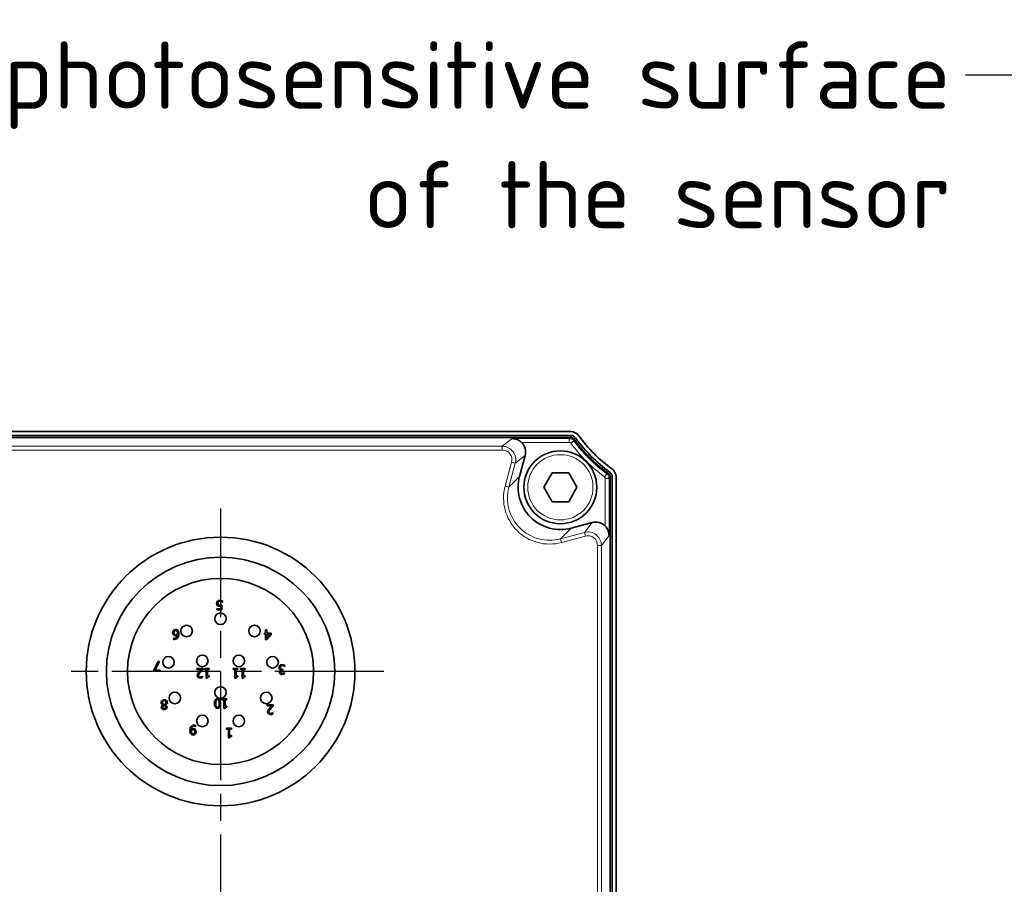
# Model space of a CAD drawing. Header units: millimetres. Extents: x 5 to 415, y 5 to 292.
# Tile 10 of 32: x 152 to 203, y 150 to 196. Entities that reach past the tile are written whole.
import ezdxf

# ---------------------------------------------------------------- set-up
doc = ezdxf.new("R2010")
doc.units = ezdxf.units.MM
doc.linetypes.add('CHAIN', pattern=[0.3543, 0.2362, -0.0295, 0.0591, -0.0295])
doc.linetypes.add('LONG_DASH_DOTTED', pattern=[0.3001, 0.2362, -0.0295, 0.0049, -0.0295])
for name, color, linetype, lineweight in [('Bemaßung (ISO)', 7, 'Continuous', 25), ('Mittelpunktmarkierung (ISO)', 7, 'LONG_DASH_DOTTED', 25), ('Sichtbar (ISO)', 7, 'Continuous', 35), ('Sichtbar schmal (ISO)', 7, 'Continuous', 18), ('Symbol (ISO)', 7, 'Continuous', 25)]:
    doc.layers.add(name, color=color, linetype=linetype, lineweight=lineweight)
doc.styles.add('Notiztext (ISO)', font='isocpeur.ttf')
doc.dimstyles.new('Standard (ISO)', dxfattribs={"dimtxt": 3.5, "dimasz": 2.5, "dimexe": 2, "dimexo": 0, "dimgap": 0.762, "dimtad": 1, "dimtoh": 1, "dimdec": 8, "dimrnd": 1e-08, "dimdsep": 46, "dimtxsty": 'Notiztext (ISO)', "dimcen": 0.09, "dimdle": 10, "dimclrd": 256, "dimclre": 256, "dimclrt": 256, "dimadec": 6, "dimazin": 2, "dimtfac": 0.514286, "dimtdec": 3, "dimtmove": 0, "dimatfit": 3, "dimfxl": 1, "dimtolj": 1, "dimlwd": -1, "dimlwe": -1, "dimarcsym": 0})
doc.dimstyles.new('Standard - Methode 1b (ISO)$7', dxfattribs={"dimtxt": 3.5, "dimasz": 2.5, "dimexe": 2, "dimexo": 0, "dimgap": 0.762, "dimtad": 1, "dimtoh": 1, "dimrnd": 1e-08, "dimdsep": 46, "dimtxsty": 'Notiztext (ISO)', "dimcen": 0.09, "dimdle": 10, "dimclrd": 256, "dimclre": 256, "dimclrt": 256, "dimazin": 2, "dimtfac": 1, "dimtmove": 0, "dimatfit": 3, "dimfxl": 1, "dimtolj": 1, "dimlwd": -1, "dimlwe": -1, "dimarcsym": 0})

# ---------------------------------------------------------------- blocks, each defined once
blk = doc.blocks.new('*D45')
at = {"layer": 'Bemaßung (ISO)', "transparency": 16777216}
for p, q in [((162.116, 153.086), (162.116, 77.456)), ((126.723, 114.441), (126.723, 77.456)), ((129.223, 79.456), (159.616, 79.456))]:
    blk.add_line(p, q, dxfattribs=at)
for points in [[(129.223, 79.872), (129.223, 79.039), (126.723, 79.456)], [(159.616, 79.872), (159.616, 79.039), (162.116, 79.456)]]:
    blk.add_solid(points, dxfattribs=at)
at = {"layer": 'Defpoints', "color": 0, "transparency": 16777216}
for p in [(162.116, 153.086), (126.723, 114.441), (162.116, 79.456)]:
    blk.add_point(p, dxfattribs=at)
at = {"layer": 'Bemaßung (ISO)', "transparency": 16777216, "insert": (140.394, 83.718), "char_height": 3.5, "attachment_point": 1, "style": 'Notiztext (ISO)'}
blk.add_mtext('\\A1;35.4', dxfattribs=at)

msp = doc.modelspace()

# ---------------------------------------------------------------- linework, layer by layer
at = {"layer": 'Mittelpunktmarkierung (ISO)', "linetype": 'CHAIN', "ltscale": 23.990969}
for p, q in [((162.11567212, 170.08562591), (162.11567212, 153.08562591)), ((170.61567212, 161.58562591), (153.61567212, 161.58562591))]:
    msp.add_line(p, q, dxfattribs=at)
at = {"layer": 'Sichtbar (ISO)'}
for p, q in [((129.07817212, 174.08562591), (180.36817212, 174.08562591)), ((180.36817212, 173.88562591), (129.07817212, 173.88562591)), ((129.12751661, 173.78562591), (180.31882763, 173.78562591)), ((177.69779734, 171.75376654), (177.98796028, 172.83666935)), ((178.95714671, 171.18562591), (179.39015942, 171.93562591)), ((179.39015942, 171.93562591), (180.25618482, 171.93562591)), ((180.25618482, 171.93562591), (180.68919752, 171.18562591)), ((182.42317212, 171.68128142), (182.42317212, 114.48997041)), ((182.52317212, 114.44062591), (182.52317212, 171.73062591)), ((182.72317212, 171.73062591), (182.72317212, 114.44062591)), ((179.39015942, 170.43562591), (178.95714671, 171.18562591)), ((180.68919752, 171.18562591), (180.25618482, 170.43562591)), ((180.25618482, 170.43562591), (179.39015942, 170.43562591)), ((181.47421555, 169.35041407), (180.39131274, 169.06025114)), ((162.20862493, 165.27394112), (162.20862493, 165.2030335)), ((161.91364924, 164.79176931), (161.91364924, 164.85052134)), ((161.91364924, 164.85052134), (162.12353579, 164.85052134)), ((162.18796043, 164.79176931), (161.91364924, 164.79176931)), ((162.12353579, 164.85052134), (162.12353579, 164.98382766)), ((162.18796043, 165.04946786), (162.18796043, 164.79176931)), ((162.20862493, 165.2030335), (162.2037627, 165.2030335)), ((164.45962973, 163.57853702), (164.45962973, 163.75033605)), ((164.45962973, 163.75033605), (164.52405437, 163.75033605)), ((164.52405437, 163.75033605), (164.52405437, 163.57853702)), ((159.66188135, 163.26497149), (159.66188135, 163.32939613)), ((159.66188135, 163.32939613), (159.66471766, 163.32939613)), ((164.40006733, 163.52464723), (164.40006733, 163.57853702)), ((164.40006733, 163.57853702), (164.45962973, 163.57853702)), ((164.45962973, 163.52464723), (164.40006733, 163.52464723)), ((164.45962973, 163.25033604), (164.45962973, 163.52464723)), ((164.52121807, 163.25033604), (164.45962973, 163.25033604)), ((164.74488095, 163.50803458), (164.52121807, 163.25033604)), ((164.52405437, 163.57853702), (164.74488095, 163.57853702)), ((164.52405437, 163.32934739), (164.69220672, 163.52464723)), ((164.69220672, 163.52464723), (164.52405437, 163.52464723)), ((164.52405437, 163.52464723), (164.52405437, 163.32934739)), ((164.74488095, 163.57853702), (164.74488095, 163.50803458)), ((158.64300435, 161.67174706), (158.85937388, 162.09678759)), ((158.64300435, 161.59678758), (158.64300435, 161.67174706)), ((158.93068669, 162.09678759), (158.70216156, 161.6555396)), ((158.70216156, 161.6555396), (158.9602653, 161.6555396)), ((158.85937388, 162.09678759), (158.93068669, 162.09678759)), ((158.9602653, 161.6555396), (158.9602653, 161.59678758)), ((160.87663803, 161.68710485), (160.87663803, 161.7450465)), ((160.87663803, 161.7450465), (161.18498487, 161.7450465)), ((161.12218098, 161.68710485), (160.87663803, 161.68710485)), ((161.18498487, 161.7450465), (161.18498487, 161.67413888)), ((161.27696218, 161.69399302), (161.27696218, 161.7450465)), ((161.27696218, 161.7450465), (161.52088439, 161.7450465)), ((161.365698, 161.69399302), (161.27696218, 161.69399302)), ((161.365698, 161.24342575), (161.365698, 161.69399302)), ((161.52088439, 161.69399302), (161.43012264, 161.69399302)), ((161.43012264, 161.69399302), (161.43012264, 161.35890387)), ((161.52088439, 161.7450465), (161.52088439, 161.69399302)), ((162.77630279, 161.68507892), (162.77630279, 161.7361324)), ((162.77630279, 161.7361324), (163.020225, 161.7361324)), ((162.86503861, 161.68507892), (162.77630279, 161.68507892)), ((162.86503861, 161.23451165), (162.86503861, 161.68507892)), ((163.020225, 161.68507892), (162.92946325, 161.68507892)), ((162.92946325, 161.68507892), (162.92946325, 161.34998977)), ((163.020225, 161.7361324), (163.020225, 161.68507892)), ((163.15150539, 161.68507892), (163.15150539, 161.7361324)), ((163.15150539, 161.7361324), (163.3954276, 161.7361324)), ((163.24024121, 161.68507892), (163.15150539, 161.68507892)), ((163.24024121, 161.23451165), (163.24024121, 161.68507892)), ((163.3954276, 161.68507892), (163.30466584, 161.68507892)), ((163.30466584, 161.68507892), (163.30466584, 161.34998977)), ((163.3954276, 161.7361324), (163.3954276, 161.68507892)), ((165.26363573, 161.65907111), (165.26363573, 161.66393335)), ((165.33494853, 161.69351195), (165.36331158, 161.69351195)), ((165.36331158, 161.63800142), (165.34102633, 161.63800142)), ((165.36331158, 161.69351195), (165.36331158, 161.63800142)), ((165.46541855, 161.84586204), (165.46055632, 161.84586204)), ((165.46541855, 161.91676966), (165.46541855, 161.84586204)), ((158.9602653, 161.59678758), (158.64300435, 161.59678758)), ((161.17080335, 161.33580825), (161.17445003, 161.33580825)), ((161.17445003, 161.33580825), (161.17445003, 161.26449544)), ((161.41756186, 161.24342575), (161.365698, 161.24342575)), ((161.43012264, 161.35890387), (161.52088439, 161.35890387)), ((161.52088439, 161.35890387), (161.52088439, 161.31311781)), ((162.91690247, 161.23451165), (162.86503861, 161.23451165)), ((162.92946325, 161.34998977), (163.020225, 161.34998977)), ((163.020225, 161.34998977), (163.020225, 161.30420371)), ((163.29210507, 161.23451165), (163.24024121, 161.23451165)), ((163.30466584, 161.34998977), (163.3954276, 161.34998977)), ((163.3954276, 161.34998977), (163.3954276, 161.30420371)), ((165.44759035, 161.52819591), (165.45164222, 161.52819591)), ((165.45164222, 161.52819591), (165.45164222, 161.45728829)), ((162.19745544, 160.11416242), (162.19745544, 160.16521591)), ((162.19745544, 160.16521591), (162.44137764, 160.16521591)), ((162.28619126, 160.11416242), (162.19745544, 160.11416242)), ((162.28619126, 159.66359515), (162.28619126, 160.11416242)), ((162.44137764, 160.11416242), (162.35061589, 160.11416242)), ((162.35061589, 160.11416242), (162.35061589, 159.77907327)), ((162.44137764, 160.16521591), (162.44137764, 160.11416242)), ((159.10094151, 159.83712813), (159.10094151, 159.83915406)), ((159.25329159, 159.83631775), (159.25329159, 159.83429182)), ((162.33805511, 159.66359515), (162.28619126, 159.66359515)), ((162.35061589, 159.77907327), (162.44137764, 159.77907327)), ((162.44137764, 159.77907327), (162.44137764, 159.73328721)), ((164.54475331, 159.79144433), (164.54475331, 159.84938599)), ((164.54475331, 159.84938599), (164.85310016, 159.84938599)), ((164.79029627, 159.79144433), (164.54475331, 159.79144433)), ((164.85310016, 159.84938599), (164.85310016, 159.77847837)), ((164.83891863, 159.44014773), (164.84256531, 159.44014773)), ((164.84256531, 159.44014773), (164.84256531, 159.36883492)), ((160.80142392, 158.71911172), (160.79818243, 158.71911172)), ((160.80142392, 158.78353636), (160.80142392, 158.71911172)), ((162.43269711, 158.57959097), (162.43269711, 158.63064445)), ((162.43269711, 158.63064445), (162.67661932, 158.63064445)), ((162.52143293, 158.57959097), (162.43269711, 158.57959097)), ((162.52143293, 158.1290237), (162.52143293, 158.57959097)), ((162.67661932, 158.57959097), (162.58585757, 158.57959097)), ((162.58585757, 158.57959097), (162.58585757, 158.24450182)), ((162.67661932, 158.63064445), (162.67661932, 158.57959097)), ((162.57329679, 158.1290237), (162.52143293, 158.1290237)), ((162.58585757, 158.24450182), (162.67661932, 158.24450182)), ((162.67661932, 158.24450182), (162.67661932, 158.19871576))]:
    msp.add_line(p, q, dxfattribs=at)
for centre, radius in [((179.82317212, 171.18562591), 1.9), ((162.11567212, 161.58562591), 7), ((162.11567212, 161.58562591), 5.95), ((162.11567212, 161.58562591), 4.85), ((162.11567212, 164.33562591), 0.3), ((160.34567212, 163.69562591), 0.3), ((163.88567212, 163.69562591), 0.3), ((159.40567212, 162.06562591), 0.3), ((161.16567212, 162.13562591), 0.3), ((163.06567212, 162.13562591), 0.3), ((164.82567212, 162.06562591), 0.3), ((162.11567212, 160.48562591), 0.3), ((159.73567212, 160.20562591), 0.3), ((164.49567212, 160.20562591), 0.3), ((161.16567212, 159.00562591), 0.3), ((163.06567212, 159.00562591), 0.3)]:
    msp.add_circle(centre, radius, dxfattribs=at)
for centre, radius, start, end in [((180.36817212, 173.58562591), 0.5, 36.226932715, 90), ((180.36817212, 173.58562591), 0.3, 36.016342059, 90), ((187.16250634, 178.52496013), 8.1, 216.016342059, 233.983657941), ((187.30564248, 178.66809627), 8.1, 216.226932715, 233.773067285), ((182.22317212, 171.73062591), 0.3, 0, 53.983657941), ((182.22317212, 171.73062591), 0.5, 0, 53.773067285)]:
    msp.add_arc(centre, radius, start, end, dxfattribs=at)
for centre, major_axis, ratio, start_param, end_param in [((177.31141857, 173.01730077), (0.55586088, 0.42652705), 0.9990761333, 5.3673339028, 6.4345891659), ((179.82423864, 171.18669243), (-1.55776686, -1.55776686), 0.9986314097, 5.2365809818, 7.3297896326), ((181.65484697, 168.67387237), (0.42652705, 0.55586088), 0.9990761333, 6.1317814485, 7.1990367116)]:
    msp.add_ellipse(centre, major_axis=major_axis, ratio=ratio, start_param=start_param, end_param=end_param, dxfattribs=at)
for points, knots in [([(177.79664861, 173.52270935), (177.76462542, 173.55343696), (177.73022587, 173.58100793), (177.65546828, 173.63061648), (177.61493684, 173.65222681), (177.48966009, 173.70432986), (177.40117378, 173.72146595), (177.31869046, 173.72264081)], [0.126506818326, 0.126506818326, 0.126506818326, 0.126506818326, 0.13983947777, 0.13983947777, 0.153924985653, 0.153924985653, 0.182096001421, 0.182096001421, 0.182096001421, 0.182096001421]), ([(180.31882763, 173.78562591), (180.34881919, 173.78561915), (180.37849995, 173.78112415), (180.45254974, 173.75834324), (180.49469642, 173.73325743), (180.53857565, 173.69026317), (180.54774508, 173.67995192), (180.55617909, 173.6690362), (180.5576829, 173.6670899), (180.55916358, 173.66512407), (180.56062088, 173.66313884)], [22.2568529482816, 22.2568529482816, 22.2568529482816, 22.2568529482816, 22.259986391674, 22.259986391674, 22.2649999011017, 22.2649999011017, 22.2664478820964, 22.2664478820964, 22.2664478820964, 22.2667060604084, 22.2667060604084, 22.2667060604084, 22.2667060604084]), ([(180.56062088, 173.66313884), (180.68254902, 173.49696229), (180.80998708, 173.33648667), (181.07833131, 173.02368261), (181.21893148, 172.87193832), (181.51071842, 172.58024214), (181.66186664, 172.44023794), (181.97403288, 172.17244087), (182.1343633, 172.04510935), (182.30068505, 171.92307467)], [22.26670606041, 22.26670606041, 22.26670606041, 22.26670606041, 22.32981726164, 22.32981726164, 22.39331902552, 22.39331902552, 22.45656261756, 22.45656261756, 22.5196738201, 22.5196738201, 22.5196738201, 22.5196738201]), ([(182.30068505, 171.92307467), (182.31379236, 171.91345294), (182.32606909, 171.90280213), (182.3707844, 171.85717991), (182.39587977, 171.81502666), (182.41866906, 171.74096317), (182.42316536, 171.71127299), (182.42317212, 171.68128142)], [22.519673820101, 22.519673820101, 22.519673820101, 22.519673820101, 22.5213784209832, 22.5213784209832, 22.5263929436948, 22.5263929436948, 22.5295270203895, 22.5295270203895, 22.5295270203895, 22.5295270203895]), ([(182.36018702, 168.68114426), (182.35901216, 168.76362758), (182.34187607, 168.85211389), (182.28977301, 168.97739064), (182.26816269, 169.01792208), (182.21855414, 169.09267966), (182.19098316, 169.12707921), (182.16025555, 169.1591024)], [0, 0, 0, 0, 0.028171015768, 0.028171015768, 0.042256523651, 0.042256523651, 0.055589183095, 0.055589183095, 0.055589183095, 0.055589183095])]:
    msp.add_open_spline(points, degree=3, knots=knots, dxfattribs=at)
for points in [[(161.91081294, 165.13293626), (161.91081294, 165.16899784), (161.93390856, 165.23058618), (161.95497825, 165.25327661)], [(161.95497825, 165.25327661), (161.97604795, 165.27596705), (162.03885184, 165.30230417), (162.07774973, 165.30230417)], [(162.07653417, 165.24436251), (162.05627485, 165.24436251), (162.01818733, 165.2297758), (162.00441099, 165.21397353)], [(162.14987291, 165.2297758), (162.13001877, 165.23666397), (162.09719868, 165.24436251), (162.07653417, 165.24436251)], [(162.07774973, 165.30230417), (162.11340613, 165.30230417), (162.18309819, 165.2865019), (162.20862493, 165.27394112)], [(162.2037627, 165.2030335), (162.19606416, 165.20870611), (162.16729592, 165.22329282), (162.14987291, 165.2297758)], [(161.96227161, 165.01219071), (161.93755524, 165.03082928), (161.91081294, 165.08755538), (161.91081294, 165.13293626)], [(162.07815492, 164.98099136), (162.03966221, 164.98099136), (161.98658279, 164.99355214), (161.96227161, 165.01219071)], [(162.00441099, 165.21397353), (161.99185022, 165.19898164), (161.97888425, 165.15927337), (161.97888425, 165.13253107)], [(161.97888425, 165.13253107), (161.97888425, 165.10578877), (161.99347096, 165.07175311), (162.0072473, 165.06040789)], [(162.0072473, 165.06040789), (162.02142882, 165.04784711), (162.06356821, 165.03731227), (162.08909495, 165.03731227)], [(162.12353579, 164.98382766), (162.1113802, 164.98220692), (162.08787939, 164.98099136), (162.07815492, 164.98099136)], [(162.08909495, 165.03731227), (162.11664762, 165.03731227), (162.17134779, 165.04582118), (162.18796043, 165.04946786)], [(159.61852641, 163.60532806), (159.61852641, 163.64382077), (159.64405315, 163.70905578), (159.66552803, 163.73093584)], [(159.66552803, 163.73093584), (159.68781328, 163.75403147), (159.74372901, 163.77793746), (159.77735948, 163.77793746)], [(159.77695429, 163.7232373), (159.73643565, 163.7232373), (159.68659772, 163.66570083), (159.68659772, 163.60816436)], [(159.83935299, 163.69487425), (159.82517147, 163.71067652), (159.7943773, 163.7232373), (159.77695429, 163.7232373)], [(159.77735948, 163.77793746), (159.81098995, 163.77793746), (159.86650048, 163.75524702), (159.88757017, 163.73255659)], [(159.8750094, 163.56278349), (159.8750094, 163.61464735), (159.85475008, 163.67826161), (159.83935299, 163.69487425)], [(159.88757017, 163.73255659), (159.9135021, 163.7054091), (159.94267552, 163.61424216), (159.94267552, 163.54779159)], [(159.67282139, 163.47769435), (159.64526871, 163.49835885), (159.61852641, 163.5623783), (159.61852641, 163.60532806)], [(159.71860745, 163.25808332), (159.70199481, 163.25808332), (159.67282139, 163.26132481), (159.66188135, 163.26497149)], [(159.66471766, 163.32939613), (159.67403695, 163.32453389), (159.7080726, 163.31602498), (159.72752155, 163.31602498)], [(159.76966093, 163.44811574), (159.74048751, 163.44811574), (159.69672738, 163.45986614), (159.67282139, 163.47769435)], [(159.68659772, 163.60816436), (159.68659772, 163.5773702), (159.70280518, 163.535636), (159.72063338, 163.52104929)], [(159.88797536, 163.33871541), (159.86082787, 163.30062789), (159.77492836, 163.25808332), (159.71860745, 163.25808332)], [(159.72063338, 163.52104929), (159.73400453, 163.51051444), (159.76722982, 163.50362628), (159.78465283, 163.50362628)], [(159.72752155, 163.31602498), (159.78992025, 163.31602498), (159.86650048, 163.40030375), (159.87379384, 163.48296177)], [(159.87379384, 163.48296177), (159.84988784, 163.46634913), (159.79964473, 163.44811574), (159.76966093, 163.44811574)], [(159.78465283, 163.50362628), (159.80815364, 163.50362628), (159.85231896, 163.5178078), (159.87379384, 163.53117895)], [(159.87379384, 163.53117895), (159.87419902, 163.5384723), (159.8750094, 163.55224864), (159.8750094, 163.56278349)], [(159.94267552, 163.54779159), (159.94267552, 163.48255658), (159.91593322, 163.37761331), (159.88797536, 163.33871541)], [(160.99009022, 161.5574452), (161.02169476, 161.59188605), (161.09908536, 161.66562997), (161.12218098, 161.68710485)], [(161.18498487, 161.67413888), (161.15175959, 161.64293953), (161.09260238, 161.58499788), (161.06423933, 161.55379853)], [(165.16152876, 161.78873076), (165.16152876, 161.82236123), (165.18462438, 161.87949251), (165.20569408, 161.90137257)], [(165.19637479, 161.69634826), (165.18097771, 161.71052978), (165.16152876, 161.75591066), (165.16152876, 161.78873076)], [(165.17125323, 161.54723967), (165.17125323, 161.58856868), (165.22554821, 161.65096738), (165.26363573, 161.65907111)], [(165.26363573, 161.66393335), (165.24783346, 161.66717484), (165.21177187, 161.68176155), (165.19637479, 161.69634826)], [(165.20569408, 161.90137257), (165.22757414, 161.92406301), (165.28956766, 161.94756382), (165.32887074, 161.94756382)], [(165.25715275, 161.86166431), (165.2437816, 161.84667241), (165.22960007, 161.81101601), (165.22960007, 161.78386852)], [(165.22960007, 161.78386852), (165.22960007, 161.75672103), (165.24540234, 161.72146982), (165.25958387, 161.71134016)], [(165.34102633, 161.63800142), (165.29605064, 161.63800142), (165.23932455, 161.59505166), (165.23932455, 161.55412784)], [(165.3329226, 161.88962217), (165.3122581, 161.88962217), (165.27092908, 161.8766562), (165.25715275, 161.86166431)], [(165.25958387, 161.71134016), (165.27376539, 161.7012105), (165.3122581, 161.69351195), (165.33494853, 161.69351195)], [(165.32887074, 161.94756382), (165.36655307, 161.94756382), (165.440297, 161.92933043), (165.46541855, 161.91676966)], [(165.46055632, 161.84586204), (165.43948662, 161.86125912), (165.36817382, 161.88962217), (165.3329226, 161.88962217)], [(160.89730254, 161.37186984), (160.89730254, 161.40144844), (160.91107887, 161.45088118), (160.92323446, 161.47195088)], [(161.04641113, 161.23451165), (160.97631388, 161.23451165), (160.89730254, 161.30866076), (160.89730254, 161.37186984)], [(160.92323446, 161.47195088), (160.93539006, 161.49383094), (160.97064127, 161.5367807), (160.99009022, 161.5574452)], [(161.06423933, 161.55379853), (161.00710805, 161.49099464), (160.96537385, 161.41562997), (160.96537385, 161.37551651)], [(160.96537385, 161.37551651), (160.96537385, 161.35444682), (160.97833981, 161.32284228), (160.99009022, 161.31271262)], [(160.99009022, 161.31271262), (161.00184062, 161.30258296), (161.03263479, 161.2924533), (161.05127336, 161.2924533)], [(161.17445003, 161.26449544), (161.15378552, 161.25436578), (161.07963641, 161.23451165), (161.04641113, 161.23451165)], [(161.05127336, 161.2924533), (161.06910157, 161.2924533), (161.10556834, 161.3013674), (161.12218098, 161.30825557)], [(161.12218098, 161.30825557), (161.13636251, 161.31392818), (161.16269962, 161.33013564), (161.17080335, 161.33580825)], [(161.52088439, 161.31311781), (161.46942572, 161.31311781), (161.42080335, 161.28394439), (161.41756186, 161.24342575)], [(163.020225, 161.30420371), (162.96876633, 161.30420371), (162.92014396, 161.27503029), (162.91690247, 161.23451165)], [(163.3954276, 161.30420371), (163.34396892, 161.30420371), (163.29534656, 161.27503029), (163.29210507, 161.23451165)], [(165.21582374, 161.45485717), (165.19394367, 161.47065944), (165.17125323, 161.5164455), (165.17125323, 161.54723967)], [(165.3211722, 161.42649412), (165.28713654, 161.42649412), (165.23648824, 161.44027046), (165.21582374, 161.45485717)], [(165.23932455, 161.55412784), (165.23932455, 161.53508407), (165.25391126, 161.50793659), (165.26566166, 161.49983286)], [(165.26566166, 161.49983286), (165.27822244, 161.49132394), (165.30901661, 161.48443578), (165.32643962, 161.48443578)], [(165.45164222, 161.45728829), (165.42976215, 161.44553788), (165.35480267, 161.42649412), (165.3211722, 161.42649412)], [(165.32643962, 161.48443578), (165.34467301, 161.48443578), (165.3807346, 161.49334988), (165.39815761, 161.50023805)], [(165.39815761, 161.50023805), (165.41436507, 161.50712621), (165.43827106, 161.52171292), (165.44759035, 161.52819591)], [(159.01220569, 159.96395147), (159.01220569, 160.02797092), (159.10539856, 160.11468081), (159.17509062, 160.11468081)], [(159.17509062, 160.11468081), (159.21236776, 160.11468081), (159.27355091, 160.09239555), (159.29502579, 160.07173105)], [(161.79429498, 159.9152159), (161.79429498, 160.04973778), (161.87249595, 160.17575075), (161.95393841, 160.17575075)], [(161.95393841, 160.12024022), (161.92638574, 160.12024022), (161.89032415, 160.0939031), (161.88019449, 160.06756599)], [(161.95393841, 160.17575075), (162.03659644, 160.17575075), (162.11398704, 160.04730667), (162.11398704, 159.91562109)], [(162.0288979, 160.06635043), (162.01917342, 160.09228236), (161.98311183, 160.12024022), (161.95393841, 160.12024022)], [(159.10094151, 159.83915406), (159.05718138, 159.85941338), (159.01220569, 159.91776022), (159.01220569, 159.96395147)], [(159.02476646, 159.71921889), (159.02476646, 159.75284936), (159.06406954, 159.81848955), (159.10094151, 159.83712813)], [(159.17509062, 159.59199036), (159.1070193, 159.59199036), (159.02476646, 159.66330316), (159.02476646, 159.71921889)], [(159.17428024, 160.06484288), (159.13214086, 160.06484288), (159.08108737, 160.01419458), (159.08108737, 159.97043445)], [(159.08108737, 159.97043445), (159.08108737, 159.93964028), (159.10539856, 159.90317351), (159.1398394, 159.88453493)], [(159.14024459, 159.8201103), (159.11107117, 159.79782505), (159.09040666, 159.75041824), (159.09040666, 159.72002926)], [(159.09040666, 159.72002926), (159.09040666, 159.68639879), (159.13538235, 159.6414231), (159.1754958, 159.6414231)], [(159.1398394, 159.88453493), (159.15118462, 159.87805195), (159.18927214, 159.86306006), (159.21317814, 159.85333558)], [(159.21074702, 159.78891095), (159.20061736, 159.79458356), (159.1576676, 159.81443769), (159.14024459, 159.8201103)], [(159.27030942, 159.96030479), (159.27030942, 160.00568567), (159.21560926, 160.06484288), (159.17428024, 160.06484288)], [(159.32581995, 159.72367594), (159.32581995, 159.66735503), (159.24073081, 159.59199036), (159.17509062, 159.59199036)], [(159.1754958, 159.6414231), (159.21196258, 159.6414231), (159.25855901, 159.68153655), (159.25855901, 159.7159774)], [(159.25855901, 159.7159774), (159.25855901, 159.74069377), (159.23465302, 159.77513461), (159.21074702, 159.78891095)], [(159.21317814, 159.85333558), (159.24073081, 159.87156897), (159.27030942, 159.92586395), (159.27030942, 159.96030479)], [(159.33797555, 159.96516703), (159.33797555, 159.92464839), (159.2946206, 159.85657707), (159.25329159, 159.83631775)], [(159.25329159, 159.83429182), (159.29016355, 159.81281694), (159.32581995, 159.76176346), (159.32581995, 159.72367594)], [(159.29502579, 160.07173105), (159.31609548, 160.05147173), (159.33797555, 159.99636638), (159.33797555, 159.96516703)], [(161.95393841, 159.65508624), (161.87168558, 159.65508624), (161.79429498, 159.78474588), (161.79429498, 159.9152159)], [(161.88019449, 160.06756599), (161.87047002, 160.04284962), (161.86236629, 159.96667457), (161.86236629, 159.9152159)], [(161.86236629, 159.9152159), (161.86236629, 159.86375723), (161.87047002, 159.78798738), (161.88059968, 159.76246063)], [(161.88059968, 159.76246063), (161.89072934, 159.73693389), (161.92598055, 159.71059677), (161.95393841, 159.71059677)], [(162.11398704, 159.91562109), (162.11398704, 159.78028883), (162.03578606, 159.65508624), (161.95393841, 159.65508624)], [(161.95393841, 159.71059677), (161.98189627, 159.71059677), (162.01795786, 159.73693389), (162.02849271, 159.76327101)], [(162.02849271, 159.76327101), (162.03862237, 159.78879775), (162.04591572, 159.86659354), (162.04591572, 159.91562109)], [(162.04591572, 159.91562109), (162.04591572, 159.96829532), (162.03943274, 160.03879775), (162.0288979, 160.06635043)], [(162.44137764, 159.73328721), (162.38991897, 159.73328721), (162.3412966, 159.70411379), (162.33805511, 159.66359515)], [(164.56541782, 159.47620932), (164.56541782, 159.50578793), (164.57919416, 159.55522066), (164.59134975, 159.57629036)], [(164.59134975, 159.57629036), (164.60350534, 159.59817042), (164.63875656, 159.64112018), (164.6582055, 159.66178469)], [(164.73235461, 159.65813801), (164.67522333, 159.59533412), (164.63348913, 159.51996945), (164.63348913, 159.479856)], [(164.6582055, 159.66178469), (164.68981004, 159.69622553), (164.76720064, 159.76996945), (164.79029627, 159.79144433)], [(164.85310016, 159.77847837), (164.81987487, 159.74727901), (164.76071766, 159.68933736), (164.73235461, 159.65813801)], [(164.71452641, 159.33885113), (164.64442916, 159.33885113), (164.56541782, 159.41300024), (164.56541782, 159.47620932)], [(164.63348913, 159.479856), (164.63348913, 159.4587863), (164.6464551, 159.42718177), (164.6582055, 159.41705211)], [(164.6582055, 159.41705211), (164.66995591, 159.40692245), (164.70075007, 159.39679279), (164.71938865, 159.39679279)], [(164.84256531, 159.36883492), (164.8219008, 159.35870526), (164.74775169, 159.33885113), (164.71452641, 159.33885113)], [(164.71938865, 159.39679279), (164.73721685, 159.39679279), (164.77368362, 159.40570689), (164.79029627, 159.41259506)], [(164.79029627, 159.41259506), (164.80447779, 159.41826766), (164.8308149, 159.43447512), (164.83891863, 159.44014773)], [(160.52062976, 158.50071626), (160.52062976, 158.56270977), (160.54858762, 158.67373085), (160.5757351, 158.71060281)], [(160.5757351, 158.71060281), (160.60450334, 158.7495007), (160.68554062, 158.79042453), (160.74469783, 158.79042453)], [(160.73578373, 158.73248287), (160.67014353, 158.73248287), (160.59518405, 158.64577298), (160.58991663, 158.56554608)], [(160.58991663, 158.56554608), (160.61665893, 158.58377947), (160.6652813, 158.60039211), (160.69404953, 158.60039211)], [(160.69404953, 158.60039211), (160.72160221, 158.60039211), (160.76738827, 158.58823652), (160.79048389, 158.5708135)], [(160.79818243, 158.71911172), (160.78967352, 158.72397396), (160.75401712, 158.73248287), (160.73578373, 158.73248287)], [(160.74469783, 158.79042453), (160.75806898, 158.79042453), (160.78845796, 158.78758822), (160.80142392, 158.78353636)], [(160.79048389, 158.5708135), (160.81722619, 158.550149), (160.84477887, 158.48734511), (160.84477887, 158.44317979)], [(160.57492473, 158.31554608), (160.5489928, 158.34309875), (160.52062976, 158.43223976), (160.52062976, 158.50071626)], [(160.6859458, 158.27057039), (160.65150496, 158.27057039), (160.59558924, 158.29366601), (160.57492473, 158.31554608)], [(160.58951144, 158.5173289), (160.58910626, 158.51246666), (160.58829588, 158.49585402), (160.58829588, 158.48572436)], [(160.58829588, 158.48572436), (160.58829588, 158.43507606), (160.60693446, 158.37105661), (160.6235471, 158.3536336)], [(160.67905763, 158.54488157), (160.65758276, 158.54488157), (160.60815002, 158.52988968), (160.58951144, 158.5173289)], [(160.6235471, 158.3536336), (160.63813381, 158.33742614), (160.66852279, 158.32527055), (160.68635099, 158.32527055)], [(160.7426719, 158.52745856), (160.72970593, 158.5379934), (160.69769621, 158.54488157), (160.67905763, 158.54488157)], [(160.79777725, 158.31757201), (160.77711274, 158.29528676), (160.71673997, 158.27057039), (160.6859458, 158.27057039)], [(160.68635099, 158.32527055), (160.72768, 158.32527055), (160.77670755, 158.38442776), (160.77670755, 158.44034348)], [(160.77670755, 158.44034348), (160.77670755, 158.47194802), (160.7605001, 158.51287185), (160.7426719, 158.52745856)], [(160.84477887, 158.44317979), (160.84477887, 158.40468708), (160.81965731, 158.34066763), (160.79777725, 158.31757201)], [(162.67661932, 158.19871576), (162.62516065, 158.19871576), (162.57653828, 158.16954234), (162.57329679, 158.1290237)]]:
    msp.add_open_spline(points, degree=3, dxfattribs=at)
at = {"layer": 'Sichtbar schmal (ISO)'}
for p, q in [((176.79621899, 173.32173435), (177.31869046, 173.72264081)), ((180.28699554, 173.72264081), (177.31869046, 173.72264081)), ((177.79664861, 173.52270935), (180.28699554, 173.52270935)), ((180.28699554, 173.52270935), (180.28699554, 173.72264081)), ((180.36736959, 173.48218401), (180.52811768, 173.60106479)), ((180.36817212, 173.78152895), (180.36817212, 173.88562591)), ((180.61082691, 173.76203071), (180.52729617, 173.70130566)), ((176.79621899, 173.32173435), (132.65012524, 173.32173435)), ((132.65012524, 173.12180289), (176.79621899, 173.12180289)), ((176.79621899, 173.32173435), (176.79621899, 173.12180289)), ((177.27901641, 172.49260905), (176.94492364, 171.24575787)), ((177.13804261, 171.1940118), (177.47213537, 172.44086298)), ((177.47213537, 172.44086298), (177.27901641, 172.49260905)), ((177.47213537, 172.44086298), (177.98796028, 172.83666935)), ((182.11973021, 171.72982338), (182.238611, 171.89057148)), ((182.33885187, 171.88974996), (182.39957691, 171.97328071)), ((177.69779734, 171.75376654), (177.13804261, 171.1940118)), ((182.16025555, 171.64944934), (182.16025555, 169.1591024)), ((182.16025555, 171.64944934), (182.36018702, 171.64944934)), ((182.36018702, 168.68114426), (182.36018702, 171.64944934)), ((182.52317212, 171.73062591), (182.41907516, 171.73062591)), ((177.13804261, 171.1940118), (176.94492364, 171.24575787)), ((181.47421555, 169.35041407), (181.07840918, 168.83458917)), ((179.83155801, 168.5004964), (180.39131274, 169.06025114)), ((181.07840918, 168.83458917), (179.83155801, 168.5004964)), ((181.07840918, 168.83458917), (181.13015525, 168.6414702)), ((179.83155801, 168.5004964), (179.88330408, 168.30737744)), ((179.88330408, 168.30737744), (181.13015525, 168.6414702)), ((182.36018702, 168.68114426), (181.95928056, 168.15867279)), ((181.75934909, 168.15867279), (181.75934909, 118.01257904)), ((181.95928056, 168.15867279), (181.75934909, 168.15867279)), ((181.95928056, 118.01257904), (181.95928056, 168.15867279))]:
    msp.add_line(p, q, dxfattribs=at)
msp.add_circle((179.82317212, 171.18562591), 1.7, dxfattribs=at)
for radius in [8.36815195, 8.16822049]:
    msp.add_arc((187.09549758, 178.45795137), radius, 216.484669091, 233.515330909, dxfattribs=at)
for centre, major_axis, ratio, start_param, end_param in [((176.79577234, 172.62163149), (0.55556756, 0.42630198), 0.9996036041, 5.3673339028, 7.1990367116), ((176.79577234, 172.62163149), (0.39704349, 0.30466218), 0.9990761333, 5.3673339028, 7.1990367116), ((179.26467778, 170.62713158), (-1.69938203, -1.69938203), 0.9986314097, 5.2365809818, 7.3297896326), ((179.26467778, 170.62713158), (-1.55815422, -1.55815422), 0.9983831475, 5.2365809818, 7.3297896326), ((181.2591777, 168.15822613), (0.42630198, 0.55556756), 0.9996036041, 5.3673339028, 7.1990367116), ((181.2591777, 168.15822613), (0.30466218, 0.39704349), 0.9990761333, 5.3673339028, 7.1990367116)]:
    msp.add_ellipse(centre, major_axis=major_axis, ratio=ratio, start_param=start_param, end_param=end_param, dxfattribs=at)
for points in [[(180.31882763, 173.78562591), (180.30819201, 173.76463089), (180.29758144, 173.74363586), (180.28699554, 173.72264081)], [(180.52811768, 173.60106479), (180.53892649, 173.62175841), (180.54976077, 173.64244978), (180.56062088, 173.66313884)], [(182.30068505, 171.92307467), (182.27999598, 171.91221457), (182.25930461, 171.90138029), (182.238611, 171.89057148)], [(182.36018702, 171.64944934), (182.38118206, 171.66003523), (182.40217709, 171.67064581), (182.42317212, 171.68128142)]]:
    msp.add_open_spline(points, degree=3, dxfattribs=at)
for points, knots in [([(180.52811768, 173.60106479), (180.51027898, 173.6251743), (180.48847806, 173.64690309), (180.42512843, 173.69326142), (180.37954308, 173.71203145), (180.3170082, 173.72150746), (180.30196346, 173.72263737), (180.28699554, 173.72264081)], [-0.0092956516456, -0.0092956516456, -0.0092956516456, -0.0092956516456, -0.0062961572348, -0.0062961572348, -0.0014969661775, -0.0014969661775, 0, 0, 0, 0]), ([(180.28699554, 173.52270935), (180.29198543, 173.52270935), (180.29700083, 173.5223337), (180.31784749, 173.51917839), (180.33304293, 173.51292235), (180.35415836, 173.49746738), (180.36142451, 173.49022281), (180.36736959, 173.48218401)], [0, 0, 0, 0, 0.0014969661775, 0.0014969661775, 0.0062961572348, 0.0062961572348, 0.0092956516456, 0.0092956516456, 0.0092956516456, 0.0092956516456]), ([(182.36018702, 171.64944934), (182.36018011, 171.6794408), (182.35557193, 171.70987409), (182.33220284, 171.7848151), (182.30671229, 171.8270119), (182.26206775, 171.87181449), (182.2506434, 171.88166866), (182.238611, 171.89057148)], [-0.009295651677, -0.009295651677, -0.009295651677, -0.009295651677, -0.0062961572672, -0.0062961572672, -0.0014969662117, -0.0014969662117, 0, 0, 0, 0]), ([(182.11973021, 171.72982338), (182.12374216, 171.72685636), (182.12755126, 171.72357213), (182.14243614, 171.70863963), (182.15093363, 171.69457435), (182.15872113, 171.66959291), (182.16025555, 171.65944765), (182.16025555, 171.64944934)], [0, 0, 0, 0, 0.0014969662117, 0.0014969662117, 0.0062961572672, 0.0062961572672, 0.009295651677, 0.009295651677, 0.009295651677, 0.009295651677])]:
    msp.add_open_spline(points, degree=3, knots=knots, dxfattribs=at)

# ---------------------------------------------------------------- texts
at = {"layer": 'Symbol (ISO)', "insert": (200.71685099, 203.03579919), "char_height": 3.4999999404, "width": 47.5811672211, "attachment_point": 3, "style": 'Notiztext (ISO)'}
msp.add_mtext('adapter contact plane', dxfattribs=at)
at = {"layer": 'Symbol (ISO)', "insert": (200.17918404, 194.41923551), "char_height": 3.4999999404, "width": 51.0746765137, "attachment_point": 3, "line_spacing_factor": 1.068348, "style": 'Notiztext (ISO)'}
msp.add_mtext('\\fISOCPEUR|b0|i0;photosensitive surface \\P\\fISOCPEUR|b0|i0;of the sensor', dxfattribs=at)

# ---------------------------------------------------------------- dimensions: what is measured, and where the dimension line sits
at = {"layer": 'Bemaßung (ISO)'}
dim = msp.add_linear_dim(base=(162.11567212, 79.4555026), p1=(126.72317212, 114.44062591), p2=(162.11567212, 153.08562591), dimstyle='Standard (ISO)', override={"dimgap": 0.762, "dimtoh": 0, "dimdec": 1, "dimtol": 0, "dimlim": 0, "dimtp": 0, "dimtm": 0, "dimtdec": 3, "dimtofl": 0, "dimatfit": 1}, dxfattribs=at)
dim.commit()
dim.dimension.update_dxf_attribs({"geometry": '*D45', "text_midpoint": (144.41942212, 79.4555026), "dimtype": 160})

# ---------------------------------------------------------------- leaders
at = {"layer": 'Symbol (ISO)', "annotation_type": 0, "has_hookline": 1, "hookline_direction": 1}
for points, text_width in [([(217.58853572, 169.59357919), (203.97885099, 201.28579922), (201.47885099, 201.28579922)], 46.89999772), ([(226.58853572, 143.08562591), (203.44118404, 192.66923554), (200.94118404, 192.66923554)], 48.29999765)]:
    msp.add_leader(points, dimstyle='Standard - Methode 1b (ISO)$7', override={"dimtad": 0}, dxfattribs=dict(at, text_width=text_width))

doc.saveas('drawing.dxf')
